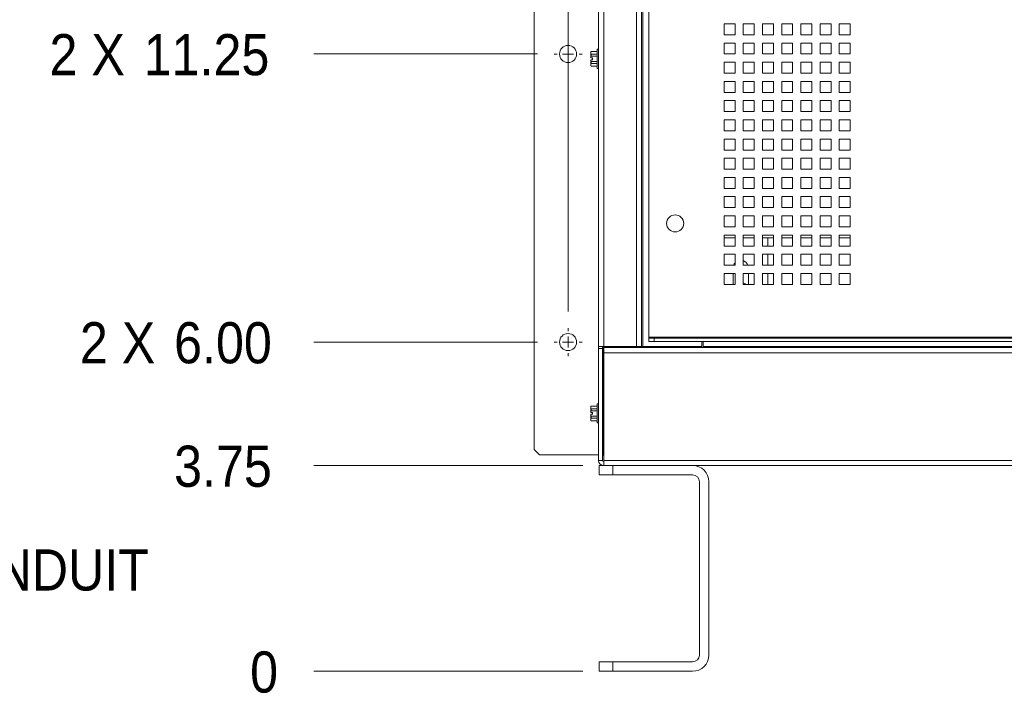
# Paper-space layout '2' of a CAD drawing. Header units: inches. Extents: x 1 to 109, y 1 to 85.
# Tile 35 of 70: x 38 to 53, y 37 to 47. Entities that reach past the tile are written whole.
import ezdxf

# ---------------------------------------------------------------- set-up
doc = ezdxf.new("R2010")
doc.units = ezdxf.units.IN
doc.header["$MEASUREMENT"] = 0
doc.layers.add('FORMAT', color=7, linetype='Continuous')
doc.styles.add('SLDTEXTSTYLE0', font='GOTHIC.TTF', dxfattribs={"width": 0.913})
doc.dimstyles.new('SLDDIMSTYLE0', dxfattribs={"dimtxt": 0.625, "dimasz": 0.65, "dimexe": 0, "dimexo": 0.0625, "dimgap": 0.15625, "dimtad": 0, "dimtih": 1, "dimtoh": 1, "dimdec": 0, "dimlfac": 1.2, "dimrnd": 1e-09, "dimzin": 12, "dimdsep": 46, "dimtxsty": 'SLDTEXTSTYLE0', "dimblk1": 'NONE', "dimblk2": 'NONE', "dimsah": 1, "dimcen": 0.09, "dimadec": 0, "dimazin": 3, "dimtfac": 1, "dimtdec": 0, "dimtofl": 0, "dimtmove": 0, "dimatfit": 3, "dimldrblk": 'NONE', "dimfxl": 1, "dimfrac": 2, "dimtolj": 1, "dimtzin": 12, "dimarcsym": 0})
doc.dimstyles.new('SLDDIMSTYLE1', dxfattribs={"dimtxt": 0.625, "dimasz": 0.65, "dimexe": 0, "dimexo": 0.0625, "dimgap": 0.15625, "dimtad": 0, "dimtih": 1, "dimtoh": 1, "dimlfac": 1.2, "dimrnd": 1e-09, "dimzin": 12, "dimdsep": 46, "dimtxsty": 'SLDTEXTSTYLE0', "dimblk1": 'NONE', "dimblk2": 'NONE', "dimsah": 1, "dimcen": 0.09, "dimadec": 0, "dimazin": 3, "dimtfac": 1, "dimtofl": 0, "dimtmove": 0, "dimatfit": 3, "dimldrblk": 'NONE', "dimfxl": 1, "dimfrac": 2, "dimtolj": 1, "dimtzin": 12, "dimarcsym": 0})
doc.dimstyles.new('SLDDIMSTYLE3', dxfattribs={"dimtxt": 0.625, "dimasz": 0.65, "dimexe": 0, "dimexo": 0.0625, "dimgap": 0.15625, "dimtad": 0, "dimtih": 1, "dimtoh": 1, "dimlfac": 1.2, "dimrnd": 1e-09, "dimzin": 4, "dimdsep": 46, "dimtxsty": 'SLDTEXTSTYLE0', "dimblk1": 'NONE', "dimblk2": 'NONE', "dimsah": 1, "dimcen": 0.09, "dimadec": 0, "dimazin": 1, "dimtfac": 1, "dimtofl": 0, "dimtmove": 0, "dimatfit": 3, "dimldrblk": 'NONE', "dimfxl": 1, "dimfrac": 2, "dimtolj": 1, "dimtzin": 12, "dimarcsym": 0})

# ---------------------------------------------------------------- blocks, each defined once
blk = doc.blocks.new('_D_26')
at = {"color": 1, "linetype": 'Continuous', "lineweight": 0, "ltscale": 5}
blk.add_line((45.982, 42.6), (45.982, 66.199), dxfattribs=at)
at = {"color": 1, "linetype": 'Continuous', "lineweight": 0, "ltscale": 5, "insert": (45.679, 66.199), "char_height": 0.625, "attachment_point": 1, "rotation": 90, "style": 'SLDTEXTSTYLE0'}
blk.add_mtext('0', dxfattribs=at)
blk = doc.blocks.new('_NONE')
blk = doc.blocks.new('_D_27')
at = {"color": 1, "linetype": 'Continuous', "lineweight": 0, "ltscale": 5}
for p, q in [((44.688, 65.215), (44.688, 66.199)), ((44.688, 65.215), (45.466, 64.231)), ((45.466, 64.231), (45.466, 63.393))]:
    blk.add_line(p, q, dxfattribs=at)
at = {"color": 1, "linetype": 'Continuous', "lineweight": 0, "ltscale": 5, "insert": (44.386, 66.199), "char_height": 0.625, "attachment_point": 1, "rotation": 90, "style": 'SLDTEXTSTYLE0'}
blk.add_mtext('.62', dxfattribs=at)
blk = doc.blocks.new('_D_28')
at = {"color": 1, "linetype": 'Continuous', "lineweight": 0, "ltscale": 5}
for p, q in [((47.204, 65.215), (47.204, 66.199)), ((47.204, 65.215), (46.445, 64.231)), ((46.445, 64.231), (46.445, 42.288))]:
    blk.add_line(p, q, dxfattribs=at)
at = {"color": 1, "linetype": 'Continuous', "lineweight": 0, "ltscale": 5, "insert": (46.902, 66.199), "char_height": 0.625, "attachment_point": 1, "rotation": 90, "style": 'SLDTEXTSTYLE0'}
blk.add_mtext('.56', dxfattribs=at)
blk = doc.blocks.new('_D_29')
at = {"color": 1, "linetype": 'Continuous', "lineweight": 0, "ltscale": 5}
for p, q in [((63.524, 65.215), (63.524, 66.199)), ((63.524, 65.215), (64.112, 64.231)), ((64.112, 64.231), (64.112, 42.288))]:
    blk.add_line(p, q, dxfattribs=at)
at = {"color": 1, "linetype": 'Continuous', "lineweight": 0, "ltscale": 5, "insert": (63.222, 66.199), "char_height": 0.625, "attachment_point": 1, "rotation": 90, "style": 'SLDTEXTSTYLE0'}
blk.add_mtext('21.76', dxfattribs=at)
blk = doc.blocks.new('_D_30')
at = {"color": 1, "linetype": 'Continuous', "lineweight": 0, "ltscale": 5}
blk.add_line((64.575, 42.387), (64.575, 66.199), dxfattribs=at)
at = {"color": 1, "linetype": 'Continuous', "lineweight": 0, "ltscale": 5, "insert": (64.273, 66.199), "char_height": 0.625, "attachment_point": 1, "rotation": 90, "style": 'SLDTEXTSTYLE0'}
blk.add_mtext('22.31', dxfattribs=at)
blk = doc.blocks.new('_D_31')
at = {"color": 1, "linetype": 'Continuous', "lineweight": 0, "ltscale": 5}
for p, q in [((65.545, 65.215), (65.545, 66.199)), ((65.545, 65.215), (65.091, 64.231)), ((65.091, 64.231), (65.091, 63.393))]:
    blk.add_line(p, q, dxfattribs=at)
at = {"color": 1, "linetype": 'Continuous', "lineweight": 0, "ltscale": 5, "insert": (65.243, 66.199), "char_height": 0.625, "attachment_point": 1, "rotation": 90, "style": 'SLDTEXTSTYLE0'}
blk.add_mtext('22.93', dxfattribs=at)
blk = doc.blocks.new('_D_32')
at = {"color": 1, "linetype": 'Continuous', "lineweight": 0, "ltscale": 5}
blk.add_line((46.205, 37.137), (42.12, 37.137), dxfattribs=at)
at = {"color": 1, "linetype": 'Continuous', "lineweight": 0, "ltscale": 5, "insert": (41.151, 37.439), "char_height": 0.625, "attachment_point": 1, "style": 'SLDTEXTSTYLE0'}
blk.add_mtext('0', dxfattribs=at)
blk = doc.blocks.new('_D_33')
at = {"color": 1, "linetype": 'Continuous', "lineweight": 0, "ltscale": 5}
blk.add_line((46.205, 40.262), (42.12, 40.262), dxfattribs=at)
at = {"color": 1, "linetype": 'Continuous', "lineweight": 0, "ltscale": 5, "insert": (39.996, 40.564), "char_height": 0.625, "attachment_point": 1, "style": 'SLDTEXTSTYLE0'}
blk.add_mtext('3.75', dxfattribs=at)
blk = doc.blocks.new('_D_34')
at = {"color": 1, "linetype": 'Continuous', "lineweight": 0, "ltscale": 5}
blk.add_line((45.518, 42.137), (42.12, 42.137), dxfattribs=at)
at = {"color": 1, "linetype": 'Continuous', "lineweight": 0, "ltscale": 5, "char_height": 0.625, "attachment_point": 1, "style": 'SLDTEXTSTYLE0'}
for s, insert in [('2 X ', (38.565, 42.439)), ('6.00', (39.996, 42.439))]:
    blk.add_mtext(s, dxfattribs=dict(at, insert=insert))
blk = doc.blocks.new('_D_35')
at = {"color": 1, "linetype": 'Continuous', "lineweight": 0, "ltscale": 5}
blk.add_line((45.518, 46.512), (42.12, 46.512), dxfattribs=at)
at = {"color": 1, "linetype": 'Continuous', "lineweight": 0, "ltscale": 5, "char_height": 0.625, "attachment_point": 1, "style": 'SLDTEXTSTYLE0'}
for s, insert in [('2 X ', (38.103, 46.814)), ('11.25', (39.534, 46.814))]:
    blk.add_mtext(s, dxfattribs=dict(at, insert=insert))
blk = doc.blocks.new('_D_36')
at = {"color": 1, "linetype": 'Continuous', "lineweight": 0, "ltscale": 5}
blk.add_line((45.518, 57.137), (42.12, 57.137), dxfattribs=at)
at = {"color": 1, "linetype": 'Continuous', "lineweight": 0, "ltscale": 5, "char_height": 0.625, "attachment_point": 1, "style": 'SLDTEXTSTYLE0'}
for s, insert in [('2 X ', (38.103, 57.439)), ('24.00', (39.534, 57.439))]:
    blk.add_mtext(s, dxfattribs=dict(at, insert=insert))
blk = doc.blocks.new('_D_37')
at = {"layer": 'FORMAT', "color": 1, "ltscale": 5}
for p, q in [((43.104, 61.505), (42.12, 61.505)), ((43.104, 61.505), (44.089, 61.512)), ((44.089, 61.512), (45.518, 61.512))]:
    blk.add_line(p, q, dxfattribs=at)
at = {"layer": 'FORMAT', "color": 1, "ltscale": 5, "char_height": 0.625, "attachment_point": 1, "style": 'SLDTEXTSTYLE0'}
for s, insert in [('2 X ', (38.103, 61.807)), ('29.25', (39.534, 61.807))]:
    blk.add_mtext(s, dxfattribs=dict(at, insert=insert))
blk = doc.blocks.new('_D_38')
at = {"color": 1, "linetype": 'Continuous', "lineweight": 0, "ltscale": 5}
blk.add_line((46.904, 63.461), (42.12, 63.461), dxfattribs=at)
at = {"color": 1, "linetype": 'Continuous', "lineweight": 0, "ltscale": 5, "insert": (39.534, 63.763), "char_height": 0.625, "attachment_point": 1, "style": 'SLDTEXTSTYLE0'}
blk.add_mtext('31.59', dxfattribs=at)
blk = doc.blocks.new('SW_CENTERMARKSYMBOL_9')
at = {"color": 0, "linetype": 'Continuous', "lineweight": 0, "ltscale": 5}
for p, q in [((0, 0.167), (0, 0.213)), ((-0.167, 0), (-0.213, 0)), ((0, 0), (-0.083, 0)), ((0, 0), (0, 0.083)), ((0, 0), (0, -0.083)), ((0, 0), (0.083, 0)), ((0.167, 0), (0.213, 0)), ((0, -0.167), (0, -0.213))]:
    blk.add_line(p, q, dxfattribs=at)
blk = doc.blocks.new('SW_CENTERMARKSYMBOL_10')
at = {"color": 0, "linetype": 'Continuous', "lineweight": 0, "ltscale": 5}
for p, q in [((0, 0.167), (0, 0.213)), ((-0.167, 0), (-0.213, 0)), ((0, 0), (-0.083, 0)), ((0, 0), (0, 0.083)), ((0, 0), (0, -0.083)), ((0, 0), (0.083, 0)), ((0.167, 0), (0.213, 0)), ((0, -0.167), (0, -0.213))]:
    blk.add_line(p, q, dxfattribs=at)

psp = doc.layouts.new('2')

# ---------------------------------------------------------------- linework, layer by layer
at = {"color": 7, "linetype": 'Continuous', "lineweight": 15, "ltscale": 5}
for p, q in [((45.4659, 63.1428), (45.4659, 40.5054)), ((46.4451, 42.0693), (46.4451, 61.6574)), ((46.524, 61.6574), (46.524, 42.0693)), ((47.0198, 42.0693), (47.0198, 61.6574)), ((47.0987, 42.0693), (47.0987, 61.6574)), ((47.1154, 42.0693), (47.1154, 61.6574)), ((47.2066, 42.2132), (47.2066, 61.5286)), ((48.5191, 46.9701), (48.3524, 46.9701)), ((48.3524, 46.9701), (48.3524, 46.8034)), ((48.5191, 46.8034), (48.5191, 46.9701)), ((48.8107, 46.9701), (48.6441, 46.9701)), ((48.6441, 46.9701), (48.6441, 46.8034)), ((48.8107, 46.8034), (48.8107, 46.9701)), ((49.1024, 46.9701), (48.9357, 46.9701)), ((48.9357, 46.9701), (48.9357, 46.8034)), ((49.1024, 46.8034), (49.1024, 46.9701)), ((49.3941, 46.9701), (49.2274, 46.9701)), ((49.2274, 46.9701), (49.2274, 46.8034)), ((49.3941, 46.8034), (49.3941, 46.9701)), ((49.6857, 46.9701), (49.5191, 46.9701)), ((49.5191, 46.9701), (49.5191, 46.8034)), ((49.6857, 46.8034), (49.6857, 46.9701)), ((49.9774, 46.9701), (49.8107, 46.9701)), ((49.8107, 46.9701), (49.8107, 46.8034)), ((49.9774, 46.8034), (49.9774, 46.9701)), ((50.2691, 46.9701), (50.1024, 46.9701)), ((50.1024, 46.9701), (50.1024, 46.8034)), ((50.2691, 46.8034), (50.2691, 46.9701)), ((48.3524, 46.8034), (48.5191, 46.8034)), ((48.5191, 46.6784), (48.3524, 46.6784)), ((48.3524, 46.6784), (48.3524, 46.5117)), ((48.5191, 46.5117), (48.5191, 46.6784)), ((48.6441, 46.8034), (48.8107, 46.8034)), ((48.8107, 46.6784), (48.6441, 46.6784)), ((48.6441, 46.6784), (48.6441, 46.5117)), ((48.8107, 46.5117), (48.8107, 46.6784)), ((48.9357, 46.8034), (49.1024, 46.8034)), ((49.1024, 46.6784), (48.9357, 46.6784)), ((48.9357, 46.6784), (48.9357, 46.5117)), ((49.1024, 46.5117), (49.1024, 46.6784)), ((49.2274, 46.8034), (49.3941, 46.8034)), ((49.3941, 46.6784), (49.2274, 46.6784)), ((49.2274, 46.6784), (49.2274, 46.5117)), ((49.3941, 46.5117), (49.3941, 46.6784)), ((49.5191, 46.8034), (49.6857, 46.8034)), ((49.6857, 46.6784), (49.5191, 46.6784)), ((49.5191, 46.6784), (49.5191, 46.5117)), ((49.6857, 46.5117), (49.6857, 46.6784)), ((49.8107, 46.8034), (49.9774, 46.8034)), ((49.9774, 46.6784), (49.8107, 46.6784)), ((49.8107, 46.6784), (49.8107, 46.5117)), ((49.9774, 46.5117), (49.9774, 46.6784)), ((50.1024, 46.8034), (50.2691, 46.8034)), ((50.2691, 46.6784), (50.1024, 46.6784)), ((50.1024, 46.6784), (50.1024, 46.5117)), ((50.2691, 46.5117), (50.2691, 46.6784)), ((46.3312, 46.5507), (46.3276, 46.5428)), ((46.3276, 46.5289), (46.3276, 46.5428)), ((46.3276, 46.4517), (46.3276, 46.5289)), ((46.4216, 46.5507), (46.3312, 46.5507)), ((46.3312, 46.5507), (46.3312, 46.5494)), ((46.4216, 46.5494), (46.3312, 46.5494)), ((46.4451, 46.5837), (46.4216, 46.5837)), ((46.4216, 46.5837), (46.4216, 46.2937)), ((46.3276, 46.4517), (46.3279, 46.4517)), ((46.3276, 46.3484), (46.3276, 46.4256)), ((46.3279, 46.4256), (46.3276, 46.4256)), ((46.3511, 46.4517), (46.3279, 46.4517)), ((46.3511, 46.4256), (46.3279, 46.4256)), ((46.3312, 46.5083), (46.3312, 46.4798)), ((46.3312, 46.5083), (46.4216, 46.5083)), ((46.4216, 46.4798), (46.3312, 46.4798)), ((46.3312, 46.3975), (46.4216, 46.3975)), ((46.3312, 46.3975), (46.3312, 46.369)), ((46.3511, 46.4256), (46.3511, 46.4517)), ((48.3524, 46.5117), (48.5191, 46.5117)), ((48.5191, 46.3867), (48.3524, 46.3867)), ((48.3524, 46.3867), (48.3524, 46.2201)), ((48.5191, 46.2201), (48.5191, 46.3867)), ((48.6441, 46.5117), (48.8107, 46.5117)), ((48.8107, 46.3867), (48.6441, 46.3867)), ((48.6441, 46.3867), (48.6441, 46.2201)), ((48.8107, 46.2201), (48.8107, 46.3867)), ((48.9357, 46.5117), (49.1024, 46.5117)), ((49.1024, 46.3867), (48.9357, 46.3867)), ((48.9357, 46.3867), (48.9357, 46.2201)), ((49.1024, 46.2201), (49.1024, 46.3867)), ((49.2274, 46.5117), (49.3941, 46.5117)), ((49.3941, 46.3867), (49.2274, 46.3867)), ((49.2274, 46.3867), (49.2274, 46.2201)), ((49.3941, 46.2201), (49.3941, 46.3867)), ((49.5191, 46.5117), (49.6857, 46.5117)), ((49.6857, 46.3867), (49.5191, 46.3867)), ((49.5191, 46.3867), (49.5191, 46.2201)), ((49.6857, 46.2201), (49.6857, 46.3867)), ((49.8107, 46.5117), (49.9774, 46.5117)), ((49.9774, 46.3867), (49.8107, 46.3867)), ((49.8107, 46.3867), (49.8107, 46.2201)), ((49.9774, 46.2201), (49.9774, 46.3867)), ((50.1024, 46.5117), (50.2691, 46.5117)), ((50.2691, 46.3867), (50.1024, 46.3867)), ((50.1024, 46.3867), (50.1024, 46.2201)), ((50.2691, 46.2201), (50.2691, 46.3867)), ((46.3276, 46.3345), (46.3276, 46.3484)), ((46.3276, 46.3345), (46.3312, 46.3267)), ((46.4216, 46.369), (46.3312, 46.369)), ((46.3312, 46.3279), (46.4216, 46.3279)), ((46.3312, 46.3279), (46.3312, 46.3267)), ((46.3312, 46.3267), (46.4216, 46.3267)), ((46.4216, 46.2937), (46.4451, 46.2937)), ((48.3524, 46.2201), (48.5191, 46.2201)), ((48.5191, 46.0951), (48.3524, 46.0951)), ((48.3524, 46.0951), (48.3524, 45.9284)), ((48.5191, 45.9284), (48.5191, 46.0951)), ((48.6441, 46.2201), (48.8107, 46.2201)), ((48.8107, 46.0951), (48.6441, 46.0951)), ((48.6441, 46.0951), (48.6441, 45.9284)), ((48.8107, 45.9284), (48.8107, 46.0951)), ((48.9357, 46.2201), (49.1024, 46.2201)), ((49.1024, 46.0951), (48.9357, 46.0951)), ((48.9357, 46.0951), (48.9357, 45.9284)), ((49.1024, 45.9284), (49.1024, 46.0951)), ((49.2274, 46.2201), (49.3941, 46.2201)), ((49.3941, 46.0951), (49.2274, 46.0951)), ((49.2274, 46.0951), (49.2274, 45.9284)), ((49.3941, 45.9284), (49.3941, 46.0951)), ((49.5191, 46.2201), (49.6857, 46.2201)), ((49.6857, 46.0951), (49.5191, 46.0951)), ((49.5191, 46.0951), (49.5191, 45.9284)), ((49.6857, 45.9284), (49.6857, 46.0951)), ((49.8107, 46.2201), (49.9774, 46.2201)), ((49.9774, 46.0951), (49.8107, 46.0951)), ((49.8107, 46.0951), (49.8107, 45.9284)), ((49.9774, 45.9284), (49.9774, 46.0951)), ((50.1024, 46.2201), (50.2691, 46.2201)), ((50.2691, 46.0951), (50.1024, 46.0951)), ((50.1024, 46.0951), (50.1024, 45.9284)), ((50.2691, 45.9284), (50.2691, 46.0951)), ((48.3524, 45.9284), (48.5191, 45.9284)), ((48.6441, 45.9284), (48.8107, 45.9284)), ((48.9357, 45.9284), (49.1024, 45.9284)), ((49.2274, 45.9284), (49.3941, 45.9284)), ((49.5191, 45.9284), (49.6857, 45.9284)), ((49.8107, 45.9284), (49.9774, 45.9284)), ((50.1024, 45.9284), (50.2691, 45.9284)), ((48.5191, 45.8034), (48.3524, 45.8034)), ((48.3524, 45.8034), (48.3524, 45.6367)), ((48.5191, 45.6367), (48.5191, 45.8034)), ((48.8107, 45.8034), (48.6441, 45.8034)), ((48.6441, 45.8034), (48.6441, 45.6367)), ((48.8107, 45.6367), (48.8107, 45.8034)), ((49.1024, 45.8034), (48.9357, 45.8034)), ((48.9357, 45.8034), (48.9357, 45.6367)), ((49.1024, 45.6367), (49.1024, 45.8034)), ((49.3941, 45.8034), (49.2274, 45.8034)), ((49.2274, 45.8034), (49.2274, 45.6367)), ((49.3941, 45.6367), (49.3941, 45.8034)), ((49.6857, 45.8034), (49.5191, 45.8034)), ((49.5191, 45.8034), (49.5191, 45.6367)), ((49.6857, 45.6367), (49.6857, 45.8034)), ((49.9774, 45.8034), (49.8107, 45.8034)), ((49.8107, 45.8034), (49.8107, 45.6367)), ((49.9774, 45.6367), (49.9774, 45.8034)), ((50.2691, 45.8034), (50.1024, 45.8034)), ((50.1024, 45.8034), (50.1024, 45.6367)), ((50.2691, 45.6367), (50.2691, 45.8034)), ((48.3524, 45.6367), (48.5191, 45.6367)), ((48.6441, 45.6367), (48.8107, 45.6367)), ((48.9357, 45.6367), (49.1024, 45.6367)), ((49.2274, 45.6367), (49.3941, 45.6367)), ((49.5191, 45.6367), (49.6857, 45.6367)), ((49.8107, 45.6367), (49.9774, 45.6367)), ((50.1024, 45.6367), (50.2691, 45.6367)), ((48.5191, 45.5117), (48.3524, 45.5117)), ((48.3524, 45.5117), (48.3524, 45.3451)), ((48.5191, 45.3451), (48.5191, 45.5117)), ((48.8107, 45.5117), (48.6441, 45.5117)), ((48.6441, 45.5117), (48.6441, 45.3451)), ((48.8107, 45.3451), (48.8107, 45.5117)), ((49.1024, 45.5117), (48.9357, 45.5117)), ((48.9357, 45.5117), (48.9357, 45.3451)), ((49.1024, 45.3451), (49.1024, 45.5117)), ((49.3941, 45.5117), (49.2274, 45.5117)), ((49.2274, 45.5117), (49.2274, 45.3451)), ((49.3941, 45.3451), (49.3941, 45.5117)), ((49.6857, 45.5117), (49.5191, 45.5117)), ((49.5191, 45.5117), (49.5191, 45.3451)), ((49.6857, 45.3451), (49.6857, 45.5117)), ((49.9774, 45.5117), (49.8107, 45.5117)), ((49.8107, 45.5117), (49.8107, 45.3451)), ((49.9774, 45.3451), (49.9774, 45.5117)), ((50.2691, 45.5117), (50.1024, 45.5117)), ((50.1024, 45.5117), (50.1024, 45.3451)), ((50.2691, 45.3451), (50.2691, 45.5117)), ((48.3524, 45.3451), (48.5191, 45.3451)), ((48.6441, 45.3451), (48.8107, 45.3451)), ((48.9357, 45.3451), (49.1024, 45.3451)), ((49.2274, 45.3451), (49.3941, 45.3451)), ((49.5191, 45.3451), (49.6857, 45.3451)), ((49.8107, 45.3451), (49.9774, 45.3451)), ((50.1024, 45.3451), (50.2691, 45.3451)), ((48.5191, 45.2201), (48.3524, 45.2201)), ((48.3524, 45.2201), (48.3524, 45.0534)), ((48.5191, 45.0534), (48.5191, 45.2201)), ((48.8107, 45.2201), (48.6441, 45.2201)), ((48.6441, 45.2201), (48.6441, 45.0534)), ((48.8107, 45.0534), (48.8107, 45.2201)), ((49.1024, 45.2201), (48.9357, 45.2201)), ((48.9357, 45.2201), (48.9357, 45.0534)), ((49.1024, 45.0534), (49.1024, 45.2201)), ((49.3941, 45.2201), (49.2274, 45.2201)), ((49.2274, 45.2201), (49.2274, 45.0534)), ((49.3941, 45.0534), (49.3941, 45.2201)), ((49.6857, 45.2201), (49.5191, 45.2201)), ((49.5191, 45.2201), (49.5191, 45.0534)), ((49.6857, 45.0534), (49.6857, 45.2201)), ((49.9774, 45.2201), (49.8107, 45.2201)), ((49.8107, 45.2201), (49.8107, 45.0534)), ((49.9774, 45.0534), (49.9774, 45.2201)), ((50.2691, 45.2201), (50.1024, 45.2201)), ((50.1024, 45.2201), (50.1024, 45.0534)), ((50.2691, 45.0534), (50.2691, 45.2201)), ((48.3524, 45.0534), (48.5191, 45.0534)), ((48.6441, 45.0534), (48.8107, 45.0534)), ((48.9357, 45.0534), (49.1024, 45.0534)), ((49.2274, 45.0534), (49.3941, 45.0534)), ((49.5191, 45.0534), (49.6857, 45.0534)), ((49.8107, 45.0534), (49.9774, 45.0534)), ((50.1024, 45.0534), (50.2691, 45.0534)), ((48.5191, 44.9284), (48.3524, 44.9284)), ((48.3524, 44.9284), (48.3524, 44.7617)), ((48.5191, 44.7617), (48.5191, 44.9284)), ((48.8107, 44.9284), (48.6441, 44.9284)), ((48.6441, 44.9284), (48.6441, 44.7617)), ((48.8107, 44.7617), (48.8107, 44.9284)), ((49.1024, 44.9284), (48.9357, 44.9284)), ((48.9357, 44.9284), (48.9357, 44.7617)), ((49.1024, 44.7617), (49.1024, 44.9284)), ((49.3941, 44.9284), (49.2274, 44.9284)), ((49.2274, 44.9284), (49.2274, 44.7617)), ((49.3941, 44.7617), (49.3941, 44.9284)), ((49.6857, 44.9284), (49.5191, 44.9284)), ((49.5191, 44.9284), (49.5191, 44.7617)), ((49.6857, 44.7617), (49.6857, 44.9284)), ((49.9774, 44.9284), (49.8107, 44.9284)), ((49.8107, 44.9284), (49.8107, 44.7617)), ((49.9774, 44.7617), (49.9774, 44.9284)), ((50.2691, 44.9284), (50.1024, 44.9284)), ((50.1024, 44.9284), (50.1024, 44.7617)), ((50.2691, 44.7617), (50.2691, 44.9284)), ((48.3524, 44.7617), (48.5191, 44.7617)), ((48.6441, 44.7617), (48.8107, 44.7617)), ((48.9357, 44.7617), (49.1024, 44.7617)), ((49.2274, 44.7617), (49.3941, 44.7617)), ((49.5191, 44.7617), (49.6857, 44.7617)), ((49.8107, 44.7617), (49.9774, 44.7617)), ((50.1024, 44.7617), (50.2691, 44.7617)), ((48.5191, 44.6367), (48.3524, 44.6367)), ((48.3524, 44.6367), (48.3524, 44.4701)), ((48.5191, 44.4701), (48.5191, 44.6367)), ((48.8107, 44.6367), (48.6441, 44.6367)), ((48.6441, 44.6367), (48.6441, 44.4701)), ((48.8107, 44.4701), (48.8107, 44.6367)), ((49.1024, 44.6367), (48.9357, 44.6367)), ((48.9357, 44.6367), (48.9357, 44.4701)), ((49.1024, 44.4701), (49.1024, 44.6367)), ((49.3941, 44.6367), (49.2274, 44.6367)), ((49.2274, 44.6367), (49.2274, 44.4701)), ((49.3941, 44.4701), (49.3941, 44.6367)), ((49.6857, 44.6367), (49.5191, 44.6367)), ((49.5191, 44.6367), (49.5191, 44.4701)), ((49.6857, 44.4701), (49.6857, 44.6367)), ((49.9774, 44.6367), (49.8107, 44.6367)), ((49.8107, 44.6367), (49.8107, 44.4701)), ((49.9774, 44.4701), (49.9774, 44.6367)), ((50.2691, 44.6367), (50.1024, 44.6367)), ((50.1024, 44.6367), (50.1024, 44.4701)), ((50.2691, 44.4701), (50.2691, 44.6367)), ((48.3524, 44.4701), (48.5191, 44.4701)), ((48.6441, 44.4701), (48.8107, 44.4701)), ((48.9357, 44.4701), (49.1024, 44.4701)), ((49.2274, 44.4701), (49.3941, 44.4701)), ((49.5191, 44.4701), (49.6857, 44.4701)), ((49.8107, 44.4701), (49.9774, 44.4701)), ((50.1024, 44.4701), (50.2691, 44.4701)), ((48.5191, 44.3451), (48.3524, 44.3451)), ((48.3524, 44.3451), (48.3524, 44.1784)), ((48.5191, 44.1784), (48.5191, 44.3451)), ((48.8107, 44.3451), (48.6441, 44.3451)), ((48.6441, 44.3451), (48.6441, 44.1784)), ((48.8107, 44.1784), (48.8107, 44.3451)), ((49.1024, 44.3451), (48.9357, 44.3451)), ((48.9357, 44.3451), (48.9357, 44.1784)), ((49.1024, 44.1784), (49.1024, 44.3451)), ((49.3941, 44.3451), (49.2274, 44.3451)), ((49.2274, 44.3451), (49.2274, 44.1784)), ((49.3941, 44.1784), (49.3941, 44.3451)), ((49.6857, 44.3451), (49.5191, 44.3451)), ((49.5191, 44.3451), (49.5191, 44.1784)), ((49.6857, 44.1784), (49.6857, 44.3451)), ((49.9774, 44.3451), (49.8107, 44.3451)), ((49.8107, 44.3451), (49.8107, 44.1784)), ((49.9774, 44.1784), (49.9774, 44.3451)), ((50.2691, 44.3451), (50.1024, 44.3451)), ((50.1024, 44.3451), (50.1024, 44.1784)), ((50.2691, 44.1784), (50.2691, 44.3451)), ((48.3524, 44.1784), (48.5191, 44.1784)), ((48.6441, 44.1784), (48.8107, 44.1784)), ((48.9357, 44.1784), (49.1024, 44.1784)), ((49.2274, 44.1784), (49.3941, 44.1784)), ((49.5191, 44.1784), (49.6857, 44.1784)), ((49.8107, 44.1784), (49.9774, 44.1784)), ((50.1024, 44.1784), (50.2691, 44.1784)), ((48.5191, 44.0534), (48.3524, 44.0534)), ((48.3524, 44.0534), (48.3524, 43.8867)), ((48.5191, 43.8867), (48.5191, 44.0534)), ((48.8107, 44.0534), (48.6441, 44.0534)), ((48.6441, 44.0534), (48.6441, 43.8867)), ((48.8107, 43.8867), (48.8107, 44.0534)), ((49.1024, 44.0534), (48.9357, 44.0534)), ((48.9357, 44.0534), (48.9357, 43.8867)), ((49.1024, 43.8867), (49.1024, 44.0534)), ((49.3941, 44.0534), (49.2274, 44.0534)), ((49.2274, 44.0534), (49.2274, 43.8867)), ((49.3941, 43.8867), (49.3941, 44.0534)), ((49.6857, 44.0534), (49.5191, 44.0534)), ((49.5191, 44.0534), (49.5191, 43.8867)), ((49.6857, 43.8867), (49.6857, 44.0534)), ((49.9774, 44.0534), (49.8107, 44.0534)), ((49.8107, 44.0534), (49.8107, 43.8867)), ((49.9774, 43.8867), (49.9774, 44.0534)), ((50.2691, 44.0534), (50.1024, 44.0534)), ((50.1024, 44.0534), (50.1024, 43.8867)), ((50.2691, 43.8867), (50.2691, 44.0534)), ((48.3524, 43.8867), (48.5191, 43.8867)), ((48.6441, 43.8867), (48.8107, 43.8867)), ((48.9357, 43.8867), (49.1024, 43.8867)), ((49.2274, 43.8867), (49.3941, 43.8867)), ((49.5191, 43.8867), (49.6857, 43.8867)), ((49.8107, 43.8867), (49.9774, 43.8867)), ((50.1024, 43.8867), (50.2691, 43.8867)), ((48.5191, 43.7617), (48.3524, 43.7617)), ((48.3524, 43.7617), (48.3524, 43.5951)), ((48.5191, 43.7207), (48.3524, 43.7207)), ((48.5191, 43.5951), (48.5191, 43.7617)), ((48.8107, 43.7617), (48.6441, 43.7617)), ((48.6441, 43.7617), (48.6441, 43.5951)), ((48.8107, 43.7207), (48.6441, 43.7207)), ((48.8107, 43.5951), (48.8107, 43.7617)), ((49.1024, 43.7617), (48.9357, 43.7617)), ((48.9357, 43.7617), (48.9357, 43.5951)), ((49.1024, 43.7207), (48.9357, 43.7207)), ((49.0192, 43.5951), (49.0192, 43.7207)), ((49.1024, 43.5951), (49.1024, 43.7617)), ((49.3941, 43.7617), (49.2274, 43.7617)), ((49.2274, 43.7617), (49.2274, 43.5951)), ((49.3941, 43.7207), (49.2274, 43.7207)), ((49.2275, 43.5951), (49.2275, 43.7207)), ((49.3941, 43.5951), (49.3941, 43.7617)), ((49.6857, 43.7617), (49.5191, 43.7617)), ((49.5191, 43.7617), (49.5191, 43.5951)), ((49.6857, 43.7207), (49.5191, 43.7207)), ((49.6857, 43.5951), (49.6857, 43.7617)), ((49.9774, 43.7617), (49.8107, 43.7617)), ((49.8107, 43.7617), (49.8107, 43.5951)), ((49.9774, 43.7207), (49.8107, 43.7207)), ((49.9774, 43.5951), (49.9774, 43.7617)), ((50.2691, 43.7617), (50.1024, 43.7617)), ((50.1024, 43.7617), (50.1024, 43.5951)), ((50.2691, 43.7207), (50.1024, 43.7207)), ((50.2691, 43.5951), (50.2691, 43.7617)), ((48.3524, 43.5951), (48.5191, 43.5951)), ((48.6441, 43.5951), (48.8107, 43.5951)), ((48.9357, 43.5951), (49.1024, 43.5951)), ((49.2274, 43.5951), (49.3941, 43.5951)), ((49.5191, 43.5951), (49.6857, 43.5951)), ((49.8107, 43.5951), (49.9774, 43.5951)), ((50.1024, 43.5951), (50.2691, 43.5951)), ((48.5191, 43.4701), (48.3524, 43.4701)), ((48.3524, 43.4701), (48.3524, 43.3034)), ((48.5191, 43.3034), (48.5191, 43.4701)), ((48.8107, 43.4701), (48.6441, 43.4701)), ((48.6441, 43.4701), (48.6441, 43.3034)), ((48.8107, 43.3034), (48.8107, 43.4701)), ((49.1024, 43.4701), (48.9357, 43.4701)), ((48.9357, 43.4701), (48.9357, 43.3034)), ((49.0192, 43.3034), (49.0192, 43.4701)), ((49.1024, 43.3034), (49.1024, 43.4701)), ((49.3941, 43.4701), (49.2274, 43.4701)), ((49.2274, 43.4701), (49.2274, 43.3034)), ((49.2275, 43.3034), (49.2275, 43.4701)), ((49.3941, 43.3034), (49.3941, 43.4701)), ((49.6857, 43.4701), (49.5191, 43.4701)), ((49.5191, 43.4701), (49.5191, 43.3034)), ((49.6857, 43.3034), (49.6857, 43.4701)), ((49.9774, 43.4701), (49.8107, 43.4701)), ((49.8107, 43.4701), (49.8107, 43.3034)), ((49.9774, 43.3034), (49.9774, 43.4701)), ((50.2691, 43.4701), (50.1024, 43.4701)), ((50.1024, 43.4701), (50.1024, 43.3034)), ((50.2691, 43.3034), (50.2691, 43.4701)), ((48.3524, 43.3034), (48.5191, 43.3034)), ((48.6441, 43.3034), (48.8107, 43.3034)), ((48.9357, 43.3034), (49.1024, 43.3034)), ((49.2274, 43.3034), (49.3941, 43.3034)), ((49.5191, 43.3034), (49.6857, 43.3034)), ((49.8107, 43.3034), (49.9774, 43.3034)), ((50.1024, 43.3034), (50.2691, 43.3034)), ((48.5191, 43.1784), (48.3524, 43.1784)), ((48.3524, 43.1784), (48.3524, 43.0117)), ((48.4888, 43.0117), (48.4888, 43.1784)), ((48.5191, 43.0117), (48.5191, 43.1784)), ((48.8107, 43.1784), (48.6441, 43.1784)), ((48.6441, 43.1784), (48.6441, 43.0117)), ((48.7229, 43.1784), (48.7229, 43.0117)), ((48.8107, 43.0117), (48.8107, 43.1784)), ((49.1024, 43.1784), (48.9357, 43.1784)), ((48.9357, 43.1784), (48.9357, 43.0117)), ((49.0192, 43.0117), (49.0192, 43.1784)), ((49.1024, 43.0117), (49.1024, 43.1784)), ((49.3941, 43.1784), (49.2274, 43.1784)), ((49.2274, 43.1784), (49.2274, 43.0117)), ((49.2275, 43.0957), (49.2275, 43.1784)), ((49.2275, 43.0957), (49.2297, 43.0117)), ((49.3941, 43.0117), (49.3941, 43.1784)), ((49.6857, 43.1784), (49.5191, 43.1784)), ((49.5191, 43.1784), (49.5191, 43.0117)), ((49.6857, 43.0117), (49.6857, 43.1784)), ((49.9774, 43.1784), (49.8107, 43.1784)), ((49.8107, 43.1784), (49.8107, 43.0117)), ((49.9774, 43.0117), (49.9774, 43.1784)), ((50.2691, 43.1784), (50.1024, 43.1784)), ((50.1024, 43.1784), (50.1024, 43.0117)), ((50.2691, 43.0117), (50.2691, 43.1784)), ((48.3524, 43.0117), (48.5191, 43.0117)), ((48.6441, 43.0117), (48.8107, 43.0117)), ((48.9357, 43.0117), (49.1024, 43.0117)), ((49.2274, 43.0117), (49.3941, 43.0117)), ((49.5191, 43.0117), (49.6857, 43.0117)), ((49.8107, 43.0117), (49.9774, 43.0117)), ((50.1024, 43.0117), (50.2691, 43.0117)), ((63.1541, 42.2132), (47.2066, 42.2132)), ((47.2066, 42.2132), (47.2066, 42.1966)), ((47.2066, 42.1467), (47.2066, 42.1966)), ((47.2066, 42.1966), (47.2899, 42.1966)), ((47.2899, 42.1966), (47.2899, 42.1467)), ((47.2899, 42.1966), (63.1541, 42.1966)), ((46.524, 42.0693), (46.4451, 42.0693)), ((46.4451, 42.0693), (46.4451, 42.0382)), ((46.5073, 42.0382), (46.4451, 42.0382)), ((46.4451, 42.0382), (46.4451, 40.3407)), ((46.5073, 42.0382), (46.5073, 42.0693)), ((46.5073, 42.0382), (46.5073, 40.3407)), ((46.5076, 42.0693), (46.5076, 41.1146)), ((47.0198, 42.0693), (46.524, 42.0693)), ((46.524, 41.9741), (46.524, 42.053)), ((46.524, 42.053), (64.0328, 42.053)), ((47.0987, 42.0693), (47.0198, 42.0693)), ((47.0987, 42.0693), (47.1154, 42.0693)), ((47.1154, 42.0693), (48.0154, 42.0693)), ((47.2899, 42.1467), (47.2066, 42.1467)), ((47.2899, 42.1467), (63.0367, 42.1467)), ((48.0154, 42.0693), (48.0154, 42.1467)), ((48.0323, 42.0697), (48.0323, 42.1467)), ((62.9203, 42.0697), (48.0323, 42.0697)), ((48.0323, 42.053), (48.0323, 42.0697)), ((64.0328, 41.9741), (46.524, 41.9741)), ((46.524, 40.3407), (46.524, 41.9741)), ((46.3312, 41.1652), (46.3276, 41.1574)), ((46.3276, 41.1434), (46.3276, 41.1574)), ((46.3276, 41.0663), (46.3276, 41.1434)), ((46.4216, 41.1652), (46.3312, 41.1652)), ((46.3312, 41.1652), (46.3312, 41.164)), ((46.4216, 41.164), (46.3312, 41.164)), ((46.4451, 41.1982), (46.4216, 41.1982)), ((46.4216, 41.1982), (46.4216, 40.9082)), ((46.3276, 41.0663), (46.3279, 41.0663)), ((46.3276, 40.963), (46.3276, 41.0402)), ((46.3279, 41.0402), (46.3276, 41.0402)), ((46.3511, 41.0663), (46.3279, 41.0663)), ((46.3511, 41.0402), (46.3279, 41.0402)), ((46.3312, 41.1229), (46.3312, 41.0944)), ((46.3312, 41.1229), (46.4216, 41.1229)), ((46.4216, 41.0944), (46.3312, 41.0944)), ((46.3312, 41.0121), (46.4216, 41.0121)), ((46.3312, 41.0121), (46.3312, 40.9836)), ((46.3511, 41.0402), (46.3511, 41.0663)), ((46.5114, 41.1212), (46.5073, 41.1142)), ((46.5076, 40.9971), (46.5076, 40.422)), ((46.5102, 40.999), (46.5167, 40.999)), ((46.515, 41.1216), (46.5118, 41.1216)), ((46.524, 41.1075), (46.5234, 41.1075)), ((46.3276, 40.9491), (46.3276, 40.963)), ((46.3276, 40.9491), (46.3312, 40.9412)), ((46.4216, 40.9836), (46.3312, 40.9836)), ((46.3312, 40.9425), (46.4216, 40.9425)), ((46.3312, 40.9425), (46.3312, 40.9412)), ((46.3312, 40.9412), (46.4216, 40.9412)), ((46.4216, 40.9082), (46.4451, 40.9082)), ((45.4659, 40.5054), (45.5492, 40.422)), ((45.5492, 40.422), (46.4451, 40.422)), ((46.5073, 40.422), (46.5076, 40.422)), ((46.5073, 40.3407), (46.4451, 40.3407)), ((46.4551, 40.1185), (46.4551, 40.2618)), ((46.4551, 40.2618), (46.524, 40.2618)), ((46.524, 40.3407), (64.0328, 40.3407)), ((46.524, 40.2636), (46.524, 40.3407)), ((46.524, 40.2636), (46.524, 40.2618)), ((64.0328, 40.2618), (46.524, 40.2618)), ((46.6634, 40.2618), (46.6634, 40.1185)), ((46.6634, 40.1185), (46.4551, 40.1185)), ((46.6634, 40.1185), (47.8742, 40.1185)), ((47.9784, 40.0143), (47.9784, 37.3843)), ((48.1217, 37.3843), (48.1217, 40.0143)), ((46.4551, 37.1368), (46.4551, 37.2802)), ((46.4551, 37.2802), (46.6634, 37.2802)), ((46.6634, 37.2802), (46.6634, 37.1368)), ((47.8742, 37.2802), (46.6634, 37.2802)), ((46.6634, 37.1368), (46.4551, 37.1368)), ((46.6634, 37.1368), (47.8742, 37.1368))]:
    psp.add_line(p, q, dxfattribs=at)
at = {"color": 8, "linetype": 'Continuous', "lineweight": 15, "ltscale": 5}
for p, q in [((46.599, 42.0693), (46.599, 42.053)), ((46.5102, 40.999), (46.5073, 40.9941))]:
    psp.add_line(p, q, dxfattribs=at)
at = {"color": 7, "linetype": 'Continuous', "lineweight": 15, "ltscale": 5, "flags": 128}
psp.add_lwpolyline([(48.5171, 43.0117), (48.5189, 43.0134), (48.5191, 43.0136)], dxfattribs=at)
at = {"color": 7, "linetype": 'Continuous', "lineweight": 15, "ltscale": 25}
for centre in [(45.9817, 46.5116), (47.6091, 43.9388), (45.9817, 42.1366)]:
    psp.add_circle(centre, 0.13, dxfattribs=at)
for centre, radius, start, end in [((48.6059, 43.2624), 0.1171, 137.85578, 159.5018), ((48.6059, 43.2624), 0.1171, 20.4982, 70.96429), ((48.5992, 42.9282), 0.1171, 45.4932, 67.48544), ((46.524, 40.3407), 0.0789, 180, 270), ((46.524, 40.3407), 0.0167, 180, 270), ((47.8742, 40.0143), 0.2475, 0, 90), ((47.8742, 40.0143), 0.1042, 0, 90), ((47.8742, 37.3843), 0.1042, 270, 0), ((47.8742, 37.3843), 0.2475, 270, 0)]:
    psp.add_arc(centre, radius, start, end, dxfattribs=at)
at = {"color": 7, "linetype": 'Continuous', "lineweight": 15, "ltscale": 5}
for points, knots in [([(46.3312, 46.5494), (46.3302, 46.546), (46.3281, 46.5392), (46.3277, 46.5323), (46.3276, 46.5289)], [0, 0, 0, 0, 0.4986924, 1, 1, 1, 1]), ([(46.3276, 46.5289), (46.3276, 46.5278), (46.3276, 46.5241), (46.3284, 46.5181), (46.3299, 46.5123), (46.3309, 46.5091), (46.3312, 46.5083)], [0, 0, 0, 0, 0.1556385, 0.5300701, 0.8745114, 1, 1, 1, 1]), ([(46.3312, 46.4798), (46.3309, 46.4782), (46.3304, 46.4747), (46.3296, 46.4693), (46.3289, 46.4634), (46.3283, 46.4576), (46.3281, 46.4536), (46.3279, 46.4517)], [0, 0, 0, 0, 0.1682215, 0.3758908, 0.5836587, 0.7917684, 1, 1, 1, 1]), ([(46.3279, 46.4256), (46.3281, 46.4233), (46.3284, 46.4186), (46.3291, 46.4115), (46.3301, 46.4045), (46.3308, 46.3998), (46.3312, 46.3975)], [0, 0, 0, 0, 0.24948071, 0.49918957, 0.74949981, 1, 1, 1, 1]), ([(46.3312, 46.369), (46.3305, 46.3669), (46.3289, 46.3618), (46.3277, 46.3549), (46.3276, 46.3502), (46.3276, 46.3484)], [0, 0, 0, 0, 0.3113964, 0.7489117, 1, 1, 1, 1]), ([(46.3276, 46.3484), (46.3277, 46.3459), (46.3279, 46.3403), (46.3294, 46.3334), (46.3308, 46.3292), (46.3312, 46.3279)], [0, 0, 0, 0, 0.37375939, 0.8117203, 1, 1, 1, 1]), ([(46.3312, 41.164), (46.3302, 41.1606), (46.3281, 41.1538), (46.3277, 41.1469), (46.3276, 41.1434)], [0, 0, 0, 0, 0.4986815, 1, 1, 1, 1]), ([(46.3276, 41.1434), (46.3276, 41.1424), (46.3276, 41.1387), (46.3284, 41.1327), (46.3299, 41.1269), (46.3309, 41.1237), (46.3312, 41.1229)], [0, 0, 0, 0, 0.1556381, 0.5300773, 0.8745158, 1, 1, 1, 1]), ([(46.3312, 41.0944), (46.3309, 41.0928), (46.3304, 41.0893), (46.3296, 41.0839), (46.3289, 41.078), (46.3283, 41.0721), (46.3281, 41.0682), (46.3279, 41.0663)], [0, 0, 0, 0, 0.16822, 0.3758876, 0.5836537, 0.7917616, 1, 1, 1, 1]), ([(46.3279, 41.0402), (46.3281, 41.0379), (46.3284, 41.0332), (46.3291, 41.0261), (46.3301, 41.0191), (46.3308, 41.0144), (46.3312, 41.0121)], [0, 0, 0, 0, 0.2494861, 0.499196, 0.749503, 1, 1, 1, 1]), ([(46.5073, 41.0875), (46.5077, 41.0833), (46.5086, 41.0733), (46.5102, 41.0531), (46.5119, 41.0321), (46.5133, 41.0141), (46.5144, 41.0075), (46.5149, 41.0044)], [0, 0, 0, 0, 0.1624112, 0.3790226, 0.5956325, 0.8054463, 1, 1, 1, 1]), ([(46.5073, 41.0119), (46.5077, 41.0085), (46.5087, 41.0007), (46.5096, 40.9996), (46.5102, 40.999)], [0, 0, 0, 0, 0.4295814, 1, 1, 1, 1]), ([(46.5114, 41.1202), (46.5115, 41.1208), (46.5122, 41.1233), (46.5134, 41.1175), (46.5151, 41.103), (46.5166, 41.08), (46.5183, 41.0532), (46.52, 41.0266), (46.5214, 41.0039), (46.5225, 40.9956), (46.523, 40.9916)], [0, 0, 0, 0, 0.0360973, 0.1746792, 0.3169077, 0.4534959, 0.5944863, 0.7354787, 0.8720663, 1, 1, 1, 1]), ([(46.5149, 41.0042), (46.5162, 41.002), (46.519, 40.9977), (46.5217, 40.9933), (46.523, 40.9911)], [0, 0, 0, 0, 0.4999832, 1, 1, 1, 1]), ([(46.5237, 41.1071), (46.5223, 41.1094), (46.5195, 41.1141), (46.5168, 41.1189), (46.5154, 41.1212)], [0, 0, 0, 0, 0.4997694, 1, 1, 1, 1]), ([(46.5155, 41.1202), (46.5158, 41.1194), (46.5168, 41.1174), (46.5184, 41.1026), (46.5198, 41.0801), (46.5216, 41.0534), (46.523, 41.0303), (46.5237, 41.0197), (46.524, 41.0162)], [0, 0, 0, 0, 0.1403969, 0.3352403, 0.522357, 0.7155053, 0.9086544, 1, 1, 1, 1]), ([(46.3312, 40.9836), (46.3305, 40.9815), (46.3289, 40.9764), (46.3277, 40.9695), (46.3276, 40.9648), (46.3276, 40.963)], [0, 0, 0, 0, 0.3113931, 0.7489108, 1, 1, 1, 1]), ([(46.3276, 40.963), (46.3277, 40.9605), (46.3279, 40.9549), (46.3294, 40.948), (46.3308, 40.9437), (46.3312, 40.9425)], [0, 0, 0, 0, 0.3737719, 0.8117271, 1, 1, 1, 1]), ([(46.524, 40.4196), (46.5205, 40.4199), (46.5097, 40.4207), (46.5084, 40.4215), (46.5076, 40.422)], [0, 0, 0, 0, 0.3230857, 1, 1, 1, 1])]:
    psp.add_open_spline(points, degree=3, knots=knots, dxfattribs=at)

# ---------------------------------------------------------------- block references
at = {"color": 1, "linetype": 'Continuous', "lineweight": 0, "ltscale": 5}
for name, p in [('SW_CENTERMARKSYMBOL_9', (45.9817, 46.5116)), ('SW_CENTERMARKSYMBOL_10', (45.9817, 42.1366))]:
    psp.add_blockref(name, p, dxfattribs=at)

# ---------------------------------------------------------------- texts
at = {"layer": 'FORMAT', "color": 1, "ltscale": 5, "insert": (32.1086, 38.9884), "char_height": 0.625, "attachment_point": 1, "style": 'SLDTEXTSTYLE0'}
psp.add_mtext('2 X 2.00 IN CONDUIT', dxfattribs=at)

# ---------------------------------------------------------------- dimensions: what is measured, and where the dimension line sits
at = {"color": 1, "linetype": 'Continuous', "lineweight": 0, "ltscale": 5}
for feature_location, offset, dtype, origin, dimstyle, picture, middle in [((64.1117, 42.0382), (-0.5877, 24.1612), 1, (45.9817, 42.3499), 'SLDDIMSTYLE1', '_D_29', (63.524, 67.4923)), ((64.5751, 42.1366), (0, 24.0628), 1, (45.9817, 42.3499), 'SLDDIMSTYLE1', '_D_30', (64.5751, 67.4923)), ((65.0909, 63.1428), (0.4542, 3.0566), 1, (45.9817, 42.3499), 'SLDDIMSTYLE1', '_D_31', (65.545, 67.4923)), ((45.4659, 63.1428), (-0.7778, 3.0566), 1, (45.9817, 42.3499), 'SLDDIMSTYLE1', '_D_27', (44.688, 67.0305)), ((46.4451, 42.0382), (0.7592, 24.1612), 1, (45.9817, 42.3499), 'SLDDIMSTYLE1', '_D_28', (47.2042, 67.0305)), ((45.9817180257, 42.3499051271), (0, 23.8494587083), 1, (45.9817180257, 42.3499051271), 'SLDDIMSTYLE0', '_D_26', (45.9817180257, 66.6841728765)), ((47.1536, 63.4607), (-5.0334, 0), 0, (46.4551, 37.1368), 'SLDDIMSTYLE1', '_D_38', (40.8272, 63.4607)), ((46.4551, 40.2618), (-4.3349, 0), 0, (46.4551, 37.1368), 'SLDDIMSTYLE1', '_D_33', (41.0581, 40.2618)), ((46.455051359, 37.1368217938), (-4.3348562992, 0), 0, (46.455051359, 37.1368217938), 'SLDDIMSTYLE0', '_D_32', (41.6353860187, 37.1368217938))]:
    dim = psp.add_ordinate_dim(feature_location=feature_location, offset=offset, dtype=dtype, origin=origin, dimstyle=dimstyle, dxfattribs=at)
    dim.commit()
    dim.dimension.update_dxf_attribs({"geometry": picture, "text_midpoint": middle})
for feature_location, dimstyle, picture, middle in [((45.7684, 57.1366), 'SLDDIMSTYLE3', '_D_36', (40.1115, 57.1366)), ((45.7684, 46.5116), 'SLDDIMSTYLE1', '_D_35', (40.1115, 46.5116)), ((45.7684, 42.1366), 'SLDDIMSTYLE3', '_D_34', (40.3424, 42.1366))]:
    dim = psp.add_ordinate_dim(feature_location=feature_location, offset=(-3.6482, 0), dtype=0, origin=(46.4551, 37.1368), text='2 X <>', dimstyle=dimstyle, dxfattribs=at)
    dim.commit()
    dim.dimension.update_dxf_attribs({"geometry": picture, "text_midpoint": middle})
at = {"layer": 'FORMAT', "color": 1, "ltscale": 5}
dim = psp.add_ordinate_dim(feature_location=(45.7684, 61.5116), offset=(-3.6482, -0.0065), dtype=0, origin=(46.4551, 37.1368), text='2 X <>', dimstyle='SLDDIMSTYLE1', dxfattribs=at)
dim.commit()
dim.dimension.update_dxf_attribs({"geometry": '_D_37', "text_midpoint": (40.1115, 61.5051)})

doc.saveas('drawing.dxf')
